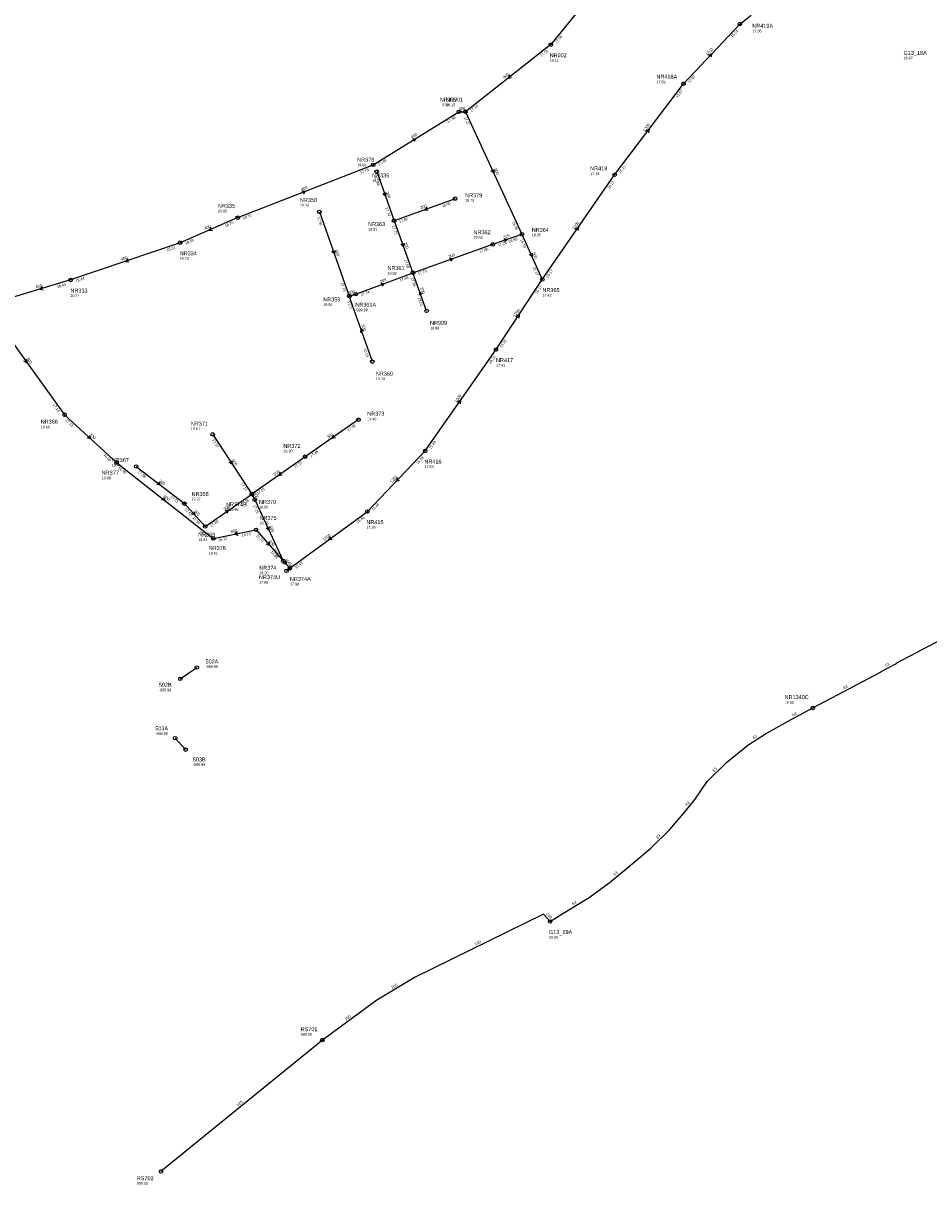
# Model space of a CAD drawing. Header units: metres. Extents: x 179992 to 198392, y 351761 to 369438.
# Tile 183 of 194: x 196620 to 197029, y 362929 to 363455. Entities that reach past the tile are written whole.
import ezdxf

# ---------------------------------------------------------------- set-up
doc = ezdxf.new("R2010")
doc.units = ezdxf.units.M

msp = doc.modelspace()

# ---------------------------------------------------------------- linework, layer by layer
at = {"layer": 'B-WE-RI-DRAINAGE-DRAIN_BETON', "linetype": 'Continuous'}
msp.add_lwpolyline([(196692.976, 363126.15), (196688.274, 363131.31)], dxfattribs=at)
at = {"layer": 'B-WE-RI-DRAINAGE-DRAIN_PVC', "linetype": 'Continuous'}
msp.add_lwpolyline([(196690.567, 363158.145), (196698.021, 363163.305)], dxfattribs=at)
at = {"layer": 'B-WE-RI-DRAINAGE-RIOOLPUT_INSPECTIEPUT'}
for centre in [(196698.02, 363163.3), (196690.57, 363158.15), (196688.27, 363131.31), (196692.98, 363126.15)]:
    msp.add_circle(centre, 0.8, dxfattribs=at)
at = {"layer": 'B-WE-RI-GWA-RIOOLLEIDING', "linetype": 'Continuous'}
msp.add_lwpolyline([(196831.89, 363354.66), (196845.06, 363359.23)], dxfattribs=at)
at = {"layer": 'B-WE-RI-GWA-RIOOLLEIDING_BETON_1000', "linetype": 'Continuous'}
for points in [[(196737.1, 363211.5), (196740.06, 363208.12)], [(196740.06, 363208.12), (196738.59, 363207.01)]]:
    msp.add_lwpolyline(points, dxfattribs=at)
at = {"layer": 'B-WE-RI-GWA-RIOOLLEIDING_BETON_300', "linetype": 'Continuous'}
for points in [[(196779.378, 363387.514), (196787.22, 363365.34)], [(196753.471, 363369.287), (196766.95, 363331.26)], [(196787.22, 363365.34), (196795.74, 363341.8)], [(196795.74, 363341.8), (196831.89, 363354.66)], [(196769.861, 363332.103), (196795.74, 363341.8)], [(196766.95, 363331.26), (196769.861, 363332.103)], [(196777.42, 363301.61), (196766.95, 363331.26)], [(196771.11, 363275.38), (196747.04, 363258.59)], [(196747.04, 363258.59), (196722.94, 363241.72)], [(196670.6, 363254.18), (196692.4, 363237.38)], [(196701.82, 363227.01), (196722.94, 363241.72)], [(196692.4, 363237.38), (196701.82, 363227.01)]]:
    msp.add_lwpolyline(points, dxfattribs=at)
at = {"layer": 'B-WE-RI-GWA-RIOOLLEIDING_BETON_400', "linetype": 'Continuous'}
for points in [[(196886.797, 363480.351), (196858.078, 363444.938)], [(196858.078, 363444.938), (196819.469, 363414.619)]]:
    msp.add_lwpolyline(points, dxfattribs=at)
at = {"layer": 'B-WE-RI-GWA-RIOOLLEIDING_BETON_600', "linetype": 'Continuous'}
for points in [[(196705.2, 363268.68), (196722.94, 363241.72)], [(196722.94, 363241.72), (196724.209, 363239.119)], [(196724.209, 363239.119), (196737.1, 363211.5)]]:
    msp.add_lwpolyline(points, dxfattribs=at)
at = {"layer": 'B-WE-RI-GWA-RIOOLLEIDING_BETON_800', "linetype": 'Continuous'}
for points in [[(196819.469, 363414.619), (196845.06, 363359.23)], [(196845.06, 363359.23), (196854.22, 363338.75)], [(196604.233, 363324.576), (196638.25, 363277.57)], [(196638.25, 363277.57), (196661.8, 363255.88)], [(196661.8, 363255.88), (196705.46, 363221.66)], [(196705.46, 363221.66), (196724.8, 363225.5)], [(196724.8, 363225.5), (196737.1, 363211.5)]]:
    msp.add_lwpolyline(points, dxfattribs=at)
at = {"layer": 'B-WE-RI-GWA-RIOOLLEIDING_GVK_1000', "linetype": 'Continuous'}
msp.add_lwpolyline([(196801.28, 363261.21), (196833.31, 363307.09)], dxfattribs=at)
at = {"layer": 'B-WE-RI-GWA-RIOOLLEIDING_GVK_1200', "linetype": 'Continuous'}
for points in [[(196918.1, 363427.28), (196943.56, 363454.25)], [(196886.93, 363386.07), (196918.1, 363427.28)], [(196854.22, 363338.75), (196886.93, 363386.07)], [(196833.31, 363307.09), (196854.22, 363338.75)], [(196775.13, 363233.81), (196801.28, 363261.21)], [(196740.06, 363208.12), (196775.13, 363233.81)]]:
    msp.add_lwpolyline(points, dxfattribs=at)
at = {"layer": 'B-WE-RI-GWA-RIOOLLEIDING_GVK_900', "linetype": 'Continuous'}
msp.add_lwpolyline([(196943.56, 363454.25), (196948.61, 363458.22)], dxfattribs=at)
at = {"layer": 'B-WE-RI-GWA-RIOOLLEIDING_PVC_200', "linetype": 'Continuous'}
for points in [[(196814.81, 363375.27), (196787.22, 363365.34)], [(196801.92, 363324.57), (196795.74, 363341.8)]]:
    msp.add_lwpolyline(points, dxfattribs=at)
at = {"layer": 'B-WE-RI-GWA-RIOOLLEIDING_PVC_400', "linetype": 'Continuous'}
for points in [[(196777.754, 363390.573), (196816.477, 363414.554)], [(196816.477, 363414.554), (196819.469, 363414.619)], [(196716.538, 363366.701), (196777.754, 363390.573)], [(196716.538, 363366.701), (196690.469, 363355.376)], [(196690.469, 363355.376), (196640.973, 363338.532)], [(196640.973, 363338.532), (196613.109, 363330.125)]]:
    msp.add_lwpolyline(points, dxfattribs=at)
at = {"layer": 'B-WE-RI-GWA-RIOOLPUT_INSPECTIEPUT'}
for centre in [(196943.56, 363454.25), (196858.08, 363444.94), (196918.1, 363427.28), (196816.48, 363414.55), (196819.47, 363414.62), (196777.75, 363390.57), (196779.38, 363387.51), (196886.93, 363386.07), (196814.81, 363375.27), (196716.54, 363366.7), (196753.47, 363369.29), (196787.22, 363365.34), (196690.47, 363355.38), (196845.06, 363359.23), (196831.89, 363354.66), (196795.74, 363341.8), (196640.97, 363338.53), (196854.22, 363338.75), (196766.95, 363331.26), (196769.86, 363332.1), (196801.92, 363324.57), (196833.31, 363307.09), (196777.42, 363301.61), (196638.25, 363277.57), (196771.11, 363275.38), (196705.2, 363268.68), (196801.28, 363261.21), (196661.8, 363255.88), (196747.04, 363258.59), (196670.6, 363254.18), (196722.94, 363241.72), (196692.4, 363237.38), (196724.21, 363239.12), (196775.13, 363233.81), (196701.82, 363227.01), (196724.8, 363225.5), (196705.46, 363221.66), (196737.1, 363211.5), (196738.59, 363207.01)]:
    msp.add_circle(centre, 0.8, dxfattribs=at)
at = {"layer": 'B-WE-RI-GWA-RIOOLPUT_OVERSTORTPUT'}
msp.add_circle((196740.06, 363208.12), 0.8, dxfattribs=at)
at = {"layer": 'B-WE-RI-GWA_STROMINGSRICHTING'}
for points in [[(196929.32, 363440.21), (196930.83, 363440.77), (196930.37, 363439.22)], [(196839.46, 363431.23), (196838.77, 363429.78), (196840.35, 363430.1)], [(196816.4, 363415.33), (196817.97, 363414.59), (196816.43, 363413.77)], [(196901.07, 363405.96), (196902.52, 363406.68), (196902.22, 363405.09)], [(196795.51, 363402.42), (196797.12, 363402.56), (196796.27, 363401.19)], [(196832.31, 363388.53), (196832.26, 363386.92), (196831.01, 363387.93)], [(196745.54, 363378.78), (196747.15, 363378.64), (196746.07, 363377.44)], [(196783.5, 363378.02), (196783.3, 363376.43), (196782.14, 363377.54)], [(196802.13, 363371.47), (196801.02, 363370.31), (196802.61, 363370.12)], [(196704.54, 363362.27), (196703.5, 363361.04), (196705.11, 363360.95)], [(196869.16, 363361.63), (196870.58, 363362.41), (196870.35, 363360.82)], [(196836.88, 363357.15), (196838.48, 363356.94), (196837.35, 363355.79)], [(196760.41, 363351.87), (196760.21, 363350.27), (196759.05, 363351.39)], [(196791.67, 363355.17), (196791.48, 363353.57), (196790.31, 363354.68)], [(196666.85, 363348.1), (196665.72, 363346.95), (196667.32, 363346.74)], [(196812.22, 363348.43), (196813.82, 363348.23), (196812.7, 363347.07)], [(196849.71, 363350.6), (196849.64, 363348.99), (196848.39, 363350.01)], [(196628.21, 363335.43), (196627.04, 363334.33), (196628.63, 363334.06)], [(196781.2, 363337.12), (196782.8, 363336.95), (196781.7, 363335.77)], [(196766.69, 363332), (196768.41, 363331.68), (196767.12, 363330.5)], [(196799.99, 363332.07), (196798.83, 363333.18), (196798.64, 363331.59)], [(196842.37, 363322.12), (196843.77, 363322.92), (196843.57, 363321.32)], [(196773.34, 363315.32), (196772.18, 363316.43), (196771.99, 363314.84)], [(196620.98, 363302.66), (196621.24, 363301.07), (196619.81, 363301.82)], [(196815.88, 363283.38), (196817.29, 363284.15), (196817.06, 363282.56)], [(196649.45, 363268.23), (196650.02, 363266.72), (196648.48, 363267.17)], [(196759.84, 363268.4), (196759.08, 363266.98), (196760.67, 363267.22)], [(196713.88, 363256.8), (196714.07, 363255.2), (196712.68, 363256.01)], [(196735.76, 363251.57), (196734.99, 363250.16), (196736.58, 363250.39)], [(196680.8, 363247.23), (196681.5, 363245.78), (196679.92, 363246.09)], [(196788.68, 363249.05), (196788.21, 363247.51), (196789.72, 363248.05)], [(196723.59, 363242.16), (196723.57, 363240.42), (196722.19, 363241.48)], [(196682.94, 363240.22), (196683.63, 363238.77), (196682.05, 363239.09)], [(196696.67, 363233.75), (196697.11, 363232.2), (196695.61, 363232.78)], [(196710.79, 363234.13), (196712.38, 363234.36), (196711.61, 363232.95)], [(196730.7, 363226.92), (196730.65, 363225.31), (196729.39, 363226.31)], [(196716.4, 363224.57), (196715.13, 363223.58), (196716.68, 363223.15)], [(196730.54, 363220.06), (196730.95, 363218.5), (196729.46, 363219.11)], [(196758.33, 363222.4), (196757.6, 363220.96), (196759.18, 363221.24)], [(196738.14, 363211.5), (196738.58, 363209.81), (196736.97, 363210.47)], [(196740.1, 363209.13), (196739.33, 363207.57), (196741.04, 363207.88)]]:
    msp.add_lwpolyline(points, dxfattribs=at)
at = {"layer": 'B-WE-RI-PERSLEIDING-RIOOLPUT_INSPECTIEPUT'}
msp.add_circle((196976.55, 363144.99), 0.8, dxfattribs=at)
at = {"layer": 'B-WE-RI-PERSLEIDING_PE_63', "linetype": 'Continuous'}
for points in [[(196976.55, 363144.992), (197007.531, 363161.338), (197007.466, 363161.504), (197014.369, 363165.068), (197014.292, 363165.214), (197064.999, 363191.934), (197062.901, 363195.882)], [(196857.747, 363048.376), (196863.476, 363051.975), (196875.372, 363059.208), (196884.459, 363065.958), (196892.069, 363072.025), (196903.363, 363081.631), (196911.967, 363089.998), (196918.782, 363098.111), (196923.326, 363103.79), (196928.82, 363111.708), (196937.567, 363120.357), (196947.201, 363128.188), (196955.097, 363133.221), (196965.149, 363138.788), (196972.709, 363142.942), (196976.55, 363144.992)]]:
    msp.add_lwpolyline(points, dxfattribs=at)
at = {"layer": 'B-WE-RI-VWA-POMPPUT'}
msp.add_circle((196857.75, 363048.38), 0.8, dxfattribs=at)
at = {"layer": 'B-WE-RI-VWA-RIOOLLEIDING_PVC_125', "linetype": 'Continuous'}
msp.add_lwpolyline([(196754.815, 362994.775), (196681.831, 362935.334)], dxfattribs=at)
at = {"layer": 'B-WE-RI-VWA-RIOOLLEIDING_PVC_160', "linetype": 'Continuous'}
msp.add_lwpolyline([(196857.747, 363048.376), (196854.738, 363051.775), (196796.728, 363023.176), (196779.487, 363012.832), (196754.815, 362994.775)], dxfattribs=at)
at = {"layer": 'B-WE-RI-VWA-RIOOLPUT_INSPECTIEPUT'}
for centre in [(196754.82, 362994.78), (196681.83, 362935.33)]:
    msp.add_circle(centre, 0.8, dxfattribs=at)

# ---------------------------------------------------------------- texts
at = {"layer": 'B-WE-RI-DRAINAGE_PUTDEKSELNIVEAU'}
for p in [(196702, 363163.05), (196680.83, 363152.52), (196679.24, 363132.78), (196696.19, 363118.74)]:
    msp.add_text('-999.99', height=1.2, dxfattribs=at).set_placement(p)
at = {"layer": 'B-WE-RI-DRAINAGE_PUTNUMMER'}
for s, p in [('502A', (196702, 363165.09)), ('502B', (196680.83, 363154.56)), ('503A', (196679.24, 363134.82)), ('503B', (196696.19, 363120.78))]:
    msp.add_text(s, height=1.8, dxfattribs=at).set_placement(p)
at = {"layer": 'B-WE-RI-GWA_AFM'}
for s, rotation, p in [('1200', 46.65, (196928.84, 363439.79)), ('400', 38.14, (196837.07, 363429.43)), ('400', 1.24, (196816.39, 363415.34)), ('1200', 52.9, (196900.64, 363405.5)), ('400', 31.77, (196795.37, 363402.41)), ('800', -65.2, (196832.32, 363388.67)), ('400', 21.3, (196745.4, 363378.79)), ('300', -70.52, (196783.52, 363378.17)), ('200', 19.79, (196799.28, 363370.52)), ('400', 23.48, (196701.75, 363361.12)), ('1200', 55.35, (196868.75, 363361.13)), ('315', 19.14, (196836.74, 363357.17)), ('300', -70.48, (196760.42, 363352.01)), ('300', -70.1, (196791.69, 363355.3)), ('800', -65.9, (196849.71, 363350.76)), ('400', 18.79, (196663.98, 363347.21)), ('300', 19.58, (196812.08, 363348.42)), ('400', 16.79, (196625.32, 363334.65)), ('300', 20.54, (196781.07, 363337.11)), ('200', -70.27, (196799.03, 363334.92)), ('300', 16.15, (196766.69, 363332)), ('1200', 56.56, (196841.97, 363321.59)), ('300', -70.55, (196772.41, 363318.17)), ('800', -54.11, (196620.94, 363302.77)), ('1000', 55.08, (196815.47, 363282.88)), ('800', -42.65, (196649.42, 363268.35)), ('300', 34.9, (196757.35, 363266.73)), ('600', -56.65, (196713.85, 363256.93)), ('300', 34.99, (196733.26, 363249.89)), ('300', -37.62, (196680.74, 363247.34)), ('1200', 46.34, (196786.2, 363246.54)), ('800', -38.09, (196682.87, 363240.36)), ('600', -63.99, (196723.59, 363242.15)), ('300', 34.86, (196710.65, 363234.11)), ('300', -47.75, (196696.64, 363233.87)), ('800', 11.23, (196713.44, 363224.05)), ('600', -64.98, (196730.71, 363227.05)), ('800', -48.7, (196730.51, 363220.2)), ('1200', 36.22, (196755.46, 363220.38)), ('1000', -48.79, (196737.79, 363211.89))]:
    msp.add_text(s, height=1.3, rotation=rotation, dxfattribs=at).set_placement(p)
at = {"layer": 'B-WE-RI-GWA_BOB'}
for s, rotation, p in [('15.04', 46.65, (196940.2, 363448.07)), ('17.56', 50.96, (196860.74, 363445.36)), ('17.55', 38.14, (196853.84, 363439.32)), ('15.07', 46.65, (196920.78, 363427.5)), ('15.07', 52.9, (196915.43, 363420.77)), ('17.16', 38.14, (196822.15, 363414.44)), ('17.30', 31.77, (196811.64, 363409.44)), ('17.27', -65.2, (196818.67, 363412.05)), ('17.38', 31.77, (196780.4, 363390.1)), ('17.78', 21.3, (196772.07, 363386.43)), ('15.11', 52.9, (196889.57, 363386.58)), ('17.89', -70.52, (196778.35, 363385.03)), ('15.11', 55.35, (196884.54, 363379.45)), ('18.00', 19.79, (196809.02, 363371.27)), ('18.70', 21.3, (196719.06, 363365.75)), ('17.91', -70.48, (196752.44, 363366.8)), ('17.74', -70.52, (196783.26, 363371.15)), ('17.85', 19.79, (196789.71, 363364.32)), ('18.70', 23.48, (196711.02, 363362.34)), ('17.75', -70.1, (196786.21, 363362.85)), ('16.46', -65.2, (196840.57, 363364.65)), ('18.63', 23.48, (196693.02, 363354.52)), ('17.26', 19.14, (196834.37, 363353.62)), ('16.93', 19.14, (196839.23, 363355.3)), ('16.19', -65.9, (196844.23, 363356.67)), ('18.61', 18.79, (196684.61, 363351.48)), ('17.60', 19.58, (196826.09, 363350.68)), ('17.69', -70.1, (196791.73, 363347.58)), ('17.70', 19.58, (196798.23, 363340.77)), ('15.17', -65.9, (196849.8, 363344.22)), ('15.17', 55.35, (196856.84, 363339.37)), ('18.44', 16.79, (196634.98, 363334.84)), ('18.44', 18.79, (196643.45, 363337.47)), ('17.76', -70.48, (196762.98, 363337.07)), ('17.69', 20.54, (196790, 363337.73)), ('17.66', -70.27, (196794.72, 363339.31)), ('15.17', 56.56, (196851.97, 363332.08)), ('17.74', 20.54, (196772.37, 363331.12)), ('18.01', -70.27, (196797.93, 363330.36)), ('17.77', -70.55, (196765.92, 363328.77)), ('15.31', 56.56, (196835.91, 363307.77)), ('18.15', -70.55, (196773.46, 363307.42)), ('15.31', 55.08, (196830.89, 363300.48)), ('17.13', -54.11, (196632.81, 363282.02)), ('17.13', -42.65, (196638.5, 363274.89)), ('17.39', 34.9, (196766.56, 363270.01)), ('17.37', -56.65, (196704.8, 363266.02)), ('15.68', 55.08, (196803.9, 363261.82)), ('16.90', -42.65, (196655.58, 363259.16)), ('17.37', 34.99, (196742.5, 363253.22)), ('17.36', 34.9, (196749.71, 363258.26)), ('15.68', 46.34, (196797.89, 363255.05)), ('16.90', -38.09, (196662.26, 363253.23)), ('17.58', -37.62, (196671.09, 363251.53)), ('17.17', -56.65, (196717.7, 363246.41)), ('17.51', -37.62, (196685.92, 363240.11)), ('17.31', 34.99, (196725.61, 363241.39)), ('17.51', -47.75, (196692.41, 363234.69)), ('17.28', 34.86, (196718.39, 363236.36)), ('17.15', -64.98, (196723.42, 363236.55)), ('15.46', 46.34, (196777.81, 363234.01)), ('17.34', -47.75, (196695.92, 363230.83)), ('15.46', 36.22, (196770.71, 363228.34)), ('16.71', -38.09, (196699, 363224.44)), ('17.33', 34.86, (196704.49, 363226.68)), ('16.72', 11.23, (196707.77, 363220.28)), ('16.73', 11.23, (196718.48, 363222.41)), ('16.74', -48.7, (196724.77, 363222.81)), ('16.64', -48.7, (196731.26, 363215.42)), ('16.89', -64.98, (196732.59, 363216.9)), ('15.43', 36.22, (196742.74, 363207.85))]:
    msp.add_text(s, height=1.2, rotation=rotation, dxfattribs=at).set_placement(p)
at = {"layer": 'B-WE-RI-GWA_PUTDEKSELNIVEAU'}
for s, p in [('17.36', (196949.19, 363450.52)), ('19.11', (196857.58, 363437.22)), ('17.59', (196905.84, 363427.49)), ('19.09', (196807.95, 363417.13)), ('19.13', (196810.71, 363417.12)), ('19.68', (196770.54, 363389.98)), ('19.72', (196777.34, 363382.85)), ('17.16', (196875.9, 363386.02)), ('20.13', (196744.63, 363371.76)), ('19.75', (196819.35, 363373.89)), ('20.65', (196707.54, 363369.11)), ('19.81', (196775.48, 363360.84)), ('19.83', (196823.13, 363357.16)), ('18.05', (196849.45, 363358.24)), ('20.73', (196690.3, 363347.64)), ('19.93', (196784.23, 363340.96)), ('20.74', (196640.89, 363330.79)), ('17.42', (196854.3, 363331.01)), ('19.91', (196755.21, 363326.76)), ('-999.99', (196769.69, 363324.37)), ('19.88', (196803.48, 363316.19)), ('17.41', (196833.31, 363299.35)), ('19.74', (196778.98, 363293.23)), ('19.66', (196627.43, 363271.48)), ('19.43', (196775.09, 363275.12)), ('19.61', (196695.32, 363270.62)), ('19.20', (196737.16, 363260.53)), ('19.44', (196659.57, 363254.13)), ('17.53', (196800.95, 363253.48)), ('19.89', (196655.05, 363248.42)), ('19.27', (196695.67, 363238.85)), ('-999.99', (196711.25, 363234.07)), ('18.96', (196726.15, 363235.21)), ('18.75', (196726.36, 363228)), ('17.26', (196774.71, 363226.09)), ('18.64', (196698.67, 363220.45)), ('18.65', (196703.43, 363214.37)), ('18.20', (196726.28, 363205.41)), ('17.96', (196726.12, 363201.18)), ('17.98', (196740.14, 363200.38))]:
    msp.add_text(s, height=1.2, dxfattribs=at).set_placement(p)
at = {"layer": 'B-WE-RI-GWA_PUTNUMMER'}
for s, p in [('NR419A', (196949.19, 363452.56)), ('NR902', (196857.58, 363439.26)), ('NR418A', (196905.84, 363429.53)), ('NR337', (196807.95, 363419.17)), ('NR901', (196810.71, 363419.16)), ('NR378', (196770.54, 363392.02)), ('NR418', (196875.9, 363388.06)), ('NR336', (196777.34, 363384.89)), ('NR379', (196819.35, 363375.93)), ('NR335', (196707.54, 363371.15)), ('NR358', (196744.63, 363373.8)), ('NR363', (196775.48, 363362.88)), ('NR364', (196849.45, 363360.28)), ('NR362', (196823.13, 363359.2)), ('NR334', (196690.3, 363349.68)), ('NR361', (196784.23, 363343)), ('NR333', (196640.89, 363332.83)), ('NR359', (196755.21, 363328.8)), ('NR365', (196854.3, 363333.05)), ('NR361A', (196769.69, 363326.41)), ('NR909', (196803.48, 363318.23)), ('NR417', (196833.31, 363301.39)), ('NR360', (196778.98, 363295.27)), ('NR373', (196775.09, 363277.16)), ('NR366', (196627.43, 363273.52)), ('NR371', (196695.32, 363272.66)), ('NR372', (196737.16, 363262.57)), ('NR367', (196659.57, 363256.17)), ('NR416', (196800.95, 363255.52)), ('NR377', (196655.05, 363250.46)), ('NR368', (196695.67, 363240.89)), ('NR374B', (196711.25, 363236.11)), ('NR370', (196726.15, 363237.25)), ('NR375', (196726.36, 363230.04)), ('NR415', (196774.71, 363228.13)), ('NR369', (196698.67, 363222.49)), ('NR376', (196703.43, 363216.41)), ('NR374', (196726.28, 363207.45)), ('NR374U', (196726.12, 363203.22)), ('NR374A', (196740.14, 363202.42))]:
    msp.add_text(s, height=1.8, dxfattribs=at).set_placement(p)
at = {"layer": 'B-WE-RI-PERSLEIDING_AFM'}
for rotation, p in [(27.31, (197009.64, 363163.51)), (27.82, (196990.76, 363153.35)), (28.79, (196967.64, 363141.06)), (32.51, (196949.86, 363130.81)), (44.68, (196931.9, 363115.87)), (51.34, (196919.78, 363100.61)), (44.2, (196906.38, 363085.65)), (38.56, (196886.97, 363068.95)), (31.3, (196868.13, 363055.73))]:
    msp.add_text('63', height=1.3, rotation=rotation, dxfattribs=at).set_placement(p)
at = {"layer": 'B-WE-RI-PERSLEIDING_PUTDEKSELNIVEAU'}
for s, p in [('18.97', (197017.57, 363438.29)), ('19.53', (196963.79, 363146.93))]:
    msp.add_text(s, height=1.2, dxfattribs=at).set_placement(p)
at = {"layer": 'B-WE-RI-PERSLEIDING_PUTNUMMER'}
for s, p in [('G13_18A', (197017.57, 363440.33)), ('NR1340C', (196963.79, 363148.97))]:
    msp.add_text(s, height=1.8, dxfattribs=at).set_placement(p)
at = {"layer": 'B-WE-RI-VWA_AFM'}
for s, rotation, p in [('160', -48.48, (196855.8, 363051.74)), ('160', 26.24, (196823.98, 363037.48)), ('160', 30.96, (196786.36, 363017.86)), ('160', 36.2, (196765.43, 363003.54)), ('125', 39.16, (196716.63, 362964.67))]:
    msp.add_text(s, height=1.3, rotation=rotation, dxfattribs=at).set_placement(p)
at = {"layer": 'B-WE-RI-VWA_PUTDEKSELNIVEAU'}
for s, p in [('20.05', (196857.25, 363040.66)), ('999.00', (196745, 362996.76)), ('999.00', (196670.9, 362929.37))]:
    msp.add_text(s, height=1.2, dxfattribs=at).set_placement(p)
at = {"layer": 'B-WE-RI-VWA_PUTNUMMER'}
for s, p in [('G13_19A', (196857.25, 363042.7)), ('RS701', (196745, 362998.8)), ('RS702', (196670.9, 362931.41))]:
    msp.add_text(s, height=1.8, dxfattribs=at).set_placement(p)

doc.saveas('drawing.dxf')
